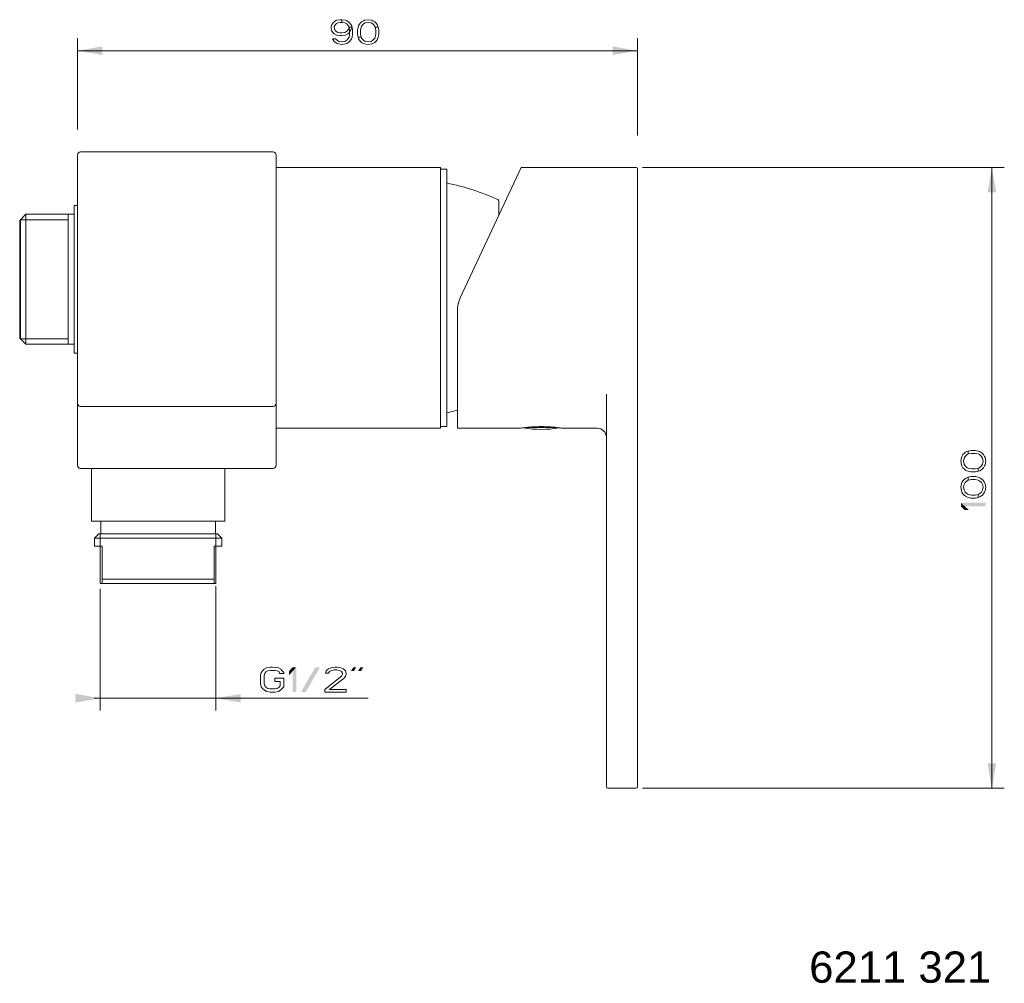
# Model space of a CAD drawing. Header units: millimetres. Extents: x 200 to 359, y -55 to 100.
import ezdxf

# ---------------------------------------------------------------- set-up
doc = ezdxf.new("R2010")
doc.units = ezdxf.units.MM
doc.header["$LTSCALE"] = 2540
doc.layers.get('0').update_dxf_attribs({"lineweight": 18})
doc.layers.add('00_COMPONENTI', color=7, linetype='Continuous', lineweight=18)
doc.layers.add('Layer 1', color=7, linetype='Continuous', lineweight=18)
doc.styles.add('Arial', font='Arial')

# ---------------------------------------------------------------- blocks, each defined once
blk = doc.blocks.new('_FILLED')
at = {"color": 7, "linetype": 'Continuous'}
blk.add_solid([(0, 0), (-2, 0.35), (-2, -0.35)], dxfattribs=at)
blk = doc.blocks.new('Gruppe-1')
at = {"color": 2, "linetype": 'Continuous', "true_color": 0xffff00}
for p, q in [((300.3, 76.19), (358.6, 76.19)), ((356.6, 76.19), (356.6, 26.19)), ((356.6, -23.81), (356.6, 26.19)), ((300.3, -23.81), (358.6, -23.81))]:
    blk.add_line(p, q, dxfattribs=at)
at = {"color": 2, "true_color": 0xffff00, "xscale": 2, "yscale": 2, "zscale": 2}
for p, rotation in [((356.6, 76.19), 90), ((356.6, -23.81), 270)]:
    blk.add_blockref('_FILLED', p, dxfattribs=dict(at, rotation=rotation))
blk = doc.blocks.new('Gruppe-2-1')
at = {"color": 2, "linetype": 'Continuous', "true_color": 0xffff00}
for p, q in [((212.98, 8.33), (212.98, -11.32)), ((231.62, 8.76), (231.62, -11.32)), ((212.98, -9.32), (211.98, -9.32)), ((211.98, -9.32), (222.3, -9.32)), ((256.14, -9.32), (222.3, -9.32)), ((231.62, -9.32), (256.14, -9.32))]:
    blk.add_line(p, q, dxfattribs=at)
at = {"color": 2, "true_color": 0xffff00, "xscale": 2, "yscale": 2, "zscale": 2}
blk.add_blockref('_FILLED', (212.98, -9.32), dxfattribs=at)
at = {"color": 2, "true_color": 0xffff00, "xscale": 2, "yscale": 2, "zscale": 2, "rotation": 180}
blk.add_blockref('_FILLED', (231.62, -9.32), dxfattribs=at)
blk = doc.blocks.new('Gruppe-3-1')
at = {"color": 2, "linetype": 'Continuous', "true_color": 0xffff00}
for p, q in [((209.3, 82.32), (209.3, 97)), ((299.5, 81.32), (299.5, 97)), ((209.3, 95), (254.4, 95)), ((299.5, 95), (254.4, 95))]:
    blk.add_line(p, q, dxfattribs=at)
at = {"color": 2, "true_color": 0xffff00, "xscale": 2, "yscale": 2, "zscale": 2, "rotation": 180}
blk.add_blockref('_FILLED', (209.3, 95), dxfattribs=at)
at = {"color": 2, "true_color": 0xffff00, "xscale": 2, "yscale": 2, "zscale": 2}
blk.add_blockref('_FILLED', (299.5, 95), dxfattribs=at)

msp = doc.modelspace()

# ---------------------------------------------------------------- linework, layer by layer
at = {"color": 2, "linetype": 'Continuous', "true_color": 0xffff00, "flags": 128}
for points in [[(251.91, 99.57), (251.62, 99.57), (251.24, 99.49), (251.05, 99.4), (250.85, 99.23), (250.66, 98.89), (250.66, 98.72), (250.76, 98.38), (250.95, 98.13), (251.24, 97.96), (251.62, 97.87), (251.91, 97.87), (252.39, 97.96), (252.68, 98.13), (252.87, 98.3), (252.96, 98.47), (253.06, 98.81), (253.54, 98.81), (253.35, 98.3), (253.15, 97.96), (252.87, 97.7), (252.48, 97.53), (251.91, 97.45), (251.62, 97.45), (251.05, 97.53), (250.66, 97.7), (250.47, 97.87), (250.28, 98.13), (250.18, 98.55), (250.18, 98.89), (250.28, 99.23), (250.47, 99.49), (250.76, 99.74), (251.05, 99.91), (251.62, 100), (251.91, 100), (251.91, 99.57)], [(253.06, 98.81), (252.96, 98.98), (252.68, 99.32), (252.39, 99.49), (251.91, 99.57), (251.91, 100), (252.48, 99.91), (252.68, 99.83), (252.96, 99.66), (253.15, 99.49), (253.35, 99.23), (253.44, 99.06), (253.54, 98.81), (253.63, 98.38), (253.63, 97.62), (253.54, 97.19), (253.44, 96.94), (253.35, 96.77), (253.15, 96.51), (252.96, 96.34), (252.68, 96.17), (252.48, 96.09), (251.91, 96), (251.33, 96.09), (251.14, 96.17), (250.85, 96.34), (250.66, 96.51), (250.47, 96.77), (250.37, 96.94), (250.85, 96.94), (251.14, 96.68), (251.43, 96.51), (251.91, 96.43), (252.39, 96.51), (252.68, 96.68), (252.96, 97.02), (253.06, 97.19), (253.15, 97.7), (253.15, 98.3), (253.06, 98.81)], [(257.27, 98.81), (257.18, 98.98), (256.89, 99.32), (256.6, 99.49), (256.12, 99.57), (255.65, 99.49), (255.36, 99.32), (255.07, 98.98), (254.98, 98.81), (254.88, 98.3), (254.88, 97.7), (254.98, 97.19), (254.5, 97.19), (254.4, 97.62), (254.4, 98.38), (254.5, 98.81), (254.59, 99.06), (254.69, 99.23), (254.88, 99.49), (255.07, 99.66), (255.36, 99.83), (255.55, 99.91), (256.12, 100), (256.7, 99.91), (256.89, 99.83), (257.18, 99.66), (257.37, 99.49), (257.56, 99.23), (257.66, 99.06), (257.75, 98.81), (257.27, 98.81)], [(254.98, 97.19), (255.07, 97.02), (255.36, 96.68), (255.65, 96.51), (256.12, 96.43), (256.6, 96.51), (256.89, 96.68), (257.18, 97.02), (257.27, 97.19), (257.37, 97.7), (257.37, 98.3), (257.27, 98.81), (257.75, 98.81), (257.85, 98.38), (257.85, 97.62), (257.75, 97.19), (257.66, 96.94), (257.56, 96.77), (257.37, 96.51), (257.18, 96.34), (256.89, 96.17), (256.7, 96.09), (256.12, 96), (255.55, 96.09), (255.36, 96.17), (255.07, 96.34), (254.88, 96.51), (254.69, 96.77), (254.59, 96.94), (254.5, 97.19), (254.98, 97.19)], [(352.79, 30.03), (352.62, 29.93), (352.28, 29.64), (352.11, 29.35), (352.03, 28.88), (352.11, 28.4), (352.28, 28.11), (352.62, 27.82), (352.79, 27.73), (353.3, 27.63), (353.9, 27.63), (354.41, 27.73), (354.41, 27.25), (353.98, 27.15), (353.22, 27.15), (352.79, 27.25), (352.54, 27.34), (352.37, 27.44), (352.11, 27.63), (351.94, 27.82), (351.77, 28.11), (351.69, 28.3), (351.6, 28.88), (351.69, 29.45), (351.77, 29.64), (351.94, 29.93), (352.11, 30.12), (352.37, 30.31), (352.54, 30.41), (352.79, 30.5), (352.79, 30.03)], [(354.41, 27.73), (354.58, 27.82), (354.92, 28.11), (355.09, 28.4), (355.18, 28.88), (355.09, 29.35), (354.92, 29.64), (354.58, 29.93), (354.41, 30.03), (353.9, 30.12), (353.3, 30.12), (352.79, 30.03), (352.79, 30.5), (353.22, 30.6), (353.98, 30.6), (354.41, 30.5), (354.66, 30.41), (354.83, 30.31), (355.09, 30.12), (355.26, 29.93), (355.43, 29.64), (355.52, 29.45), (355.6, 28.88), (355.52, 28.3), (355.43, 28.11), (355.26, 27.82), (355.09, 27.63), (354.83, 27.44), (354.66, 27.34), (354.41, 27.25), (354.41, 27.73)], [(352.79, 25.81), (352.62, 25.71), (352.28, 25.43), (352.11, 25.14), (352.03, 24.66), (352.11, 24.18), (352.28, 23.89), (352.62, 23.6), (352.79, 23.51), (353.3, 23.41), (353.9, 23.41), (354.41, 23.51), (354.41, 23.03), (353.98, 22.93), (353.22, 22.93), (352.79, 23.03), (352.54, 23.13), (352.37, 23.22), (352.11, 23.41), (351.94, 23.6), (351.77, 23.89), (351.69, 24.08), (351.6, 24.66), (351.69, 25.23), (351.77, 25.43), (351.94, 25.71), (352.11, 25.9), (352.37, 26.1), (352.54, 26.19), (352.79, 26.29), (352.79, 25.81)], [(354.41, 23.51), (354.58, 23.6), (354.92, 23.89), (355.09, 24.18), (355.18, 24.66), (355.09, 25.14), (354.92, 25.43), (354.58, 25.71), (354.41, 25.81), (353.9, 25.9), (353.3, 25.9), (352.79, 25.81), (352.79, 26.29), (353.22, 26.38), (353.98, 26.38), (354.41, 26.29), (354.66, 26.19), (354.83, 26.1), (355.09, 25.9), (355.26, 25.71), (355.43, 25.43), (355.52, 25.23), (355.6, 24.66), (355.52, 24.08), (355.43, 23.89), (355.26, 23.6), (355.09, 23.41), (354.83, 23.22), (354.66, 23.13), (354.41, 23.03), (354.41, 23.51)], [(242.53, -5.34), (242.53, -5.17), (242.25, -4.83), (242.05, -4.66), (241.67, -4.41), (240.71, -4.32), (240.33, -4.32), (239.75, -4.41), (239.37, -4.66), (239.18, -4.83), (238.89, -5.17), (238.8, -5.68), (238.8, -6.96), (238.89, -7.47), (239.18, -7.81), (239.37, -7.98), (239.75, -8.24), (240.33, -8.32), (241.1, -8.32), (241.67, -8.24), (242.05, -7.98), (242.25, -7.81), (242.53, -7.47), (242.53, -6.11), (241.1, -6.11), (241.1, -6.62), (241.96, -6.62), (241.96, -7.3), (241.77, -7.56), (241.48, -7.73), (241.1, -7.81), (240.33, -7.81), (239.95, -7.73), (239.66, -7.56), (239.47, -7.3), (239.37, -6.96), (239.37, -5.68), (239.47, -5.34), (239.66, -5.09), (239.95, -4.92), (240.33, -4.83), (241.1, -4.83), (241.48, -4.92), (241.77, -5.09), (241.86, -5.34), (242.53, -5.34)], [(249.72, -5.26), (249.24, -5.26), (249.34, -4.92), (249.53, -4.75), (249.72, -4.58), (250.1, -4.41), (250.77, -4.32), (251.06, -4.32), (251.73, -4.41), (252.12, -4.58), (252.31, -4.75), (252.5, -4.92), (252.6, -5.26), (252.6, -5.43), (252.5, -5.77), (252.31, -6.02), (249.91, -7.9), (252.6, -7.9), (252.6, -8.32), (249.15, -8.32), (249.15, -7.9), (251.64, -5.94), (251.83, -5.77), (252.02, -5.43), (252.02, -5.26), (251.83, -5), (251.54, -4.83), (251.06, -4.75), (250.68, -4.75), (250.2, -4.83), (249.91, -5), (249.72, -5.26)]]:
    msp.add_lwpolyline(points, dxfattribs=at)
at = {"color": 2, "linetype": 'Continuous', "true_color": 0xffff00}
for points in [[(352.2, 21.02), (352.88, 21.02), (351.6, 21.59), (351.6, 22.17)], [(351.6, 21.59), (355.6, 21.59), (351.6, 22.17), (355.6, 22.17)], [(243.4, -4.92), (243.4, -5.6), (243.97, -4.32), (244.55, -4.32)], [(243.97, -4.32), (243.97, -8.32), (244.55, -4.32), (244.55, -8.32)], [(245.31, -8.32), (247.61, -4.32), (246.08, -8.32), (248.38, -4.32)], [(253.75, -4.32), (253.36, -4.92), (254.22, -4.32), (253.84, -4.92)], [(254.9, -4.32), (254.51, -4.92), (255.37, -4.32), (254.99, -4.92)]]:
    msp.add_solid(points, dxfattribs=at)
at = {"layer": '00_COMPONENTI', "color": 7, "linetype": 'Continuous'}
for p, q in [((209.3, 28.19), (209.3, 78.19)), ((209.8, 78.69), (240.8, 78.69)), ((241.3, 78.19), (241.3, 28.19)), ((267.8, 76.19), (241.3, 76.19)), ((267.8, 34.19), (267.8, 76.19)), ((280.76, 76.19), (270.97, 55.2)), ((280.76, 76.19), (299.3, 76.19)), ((267.8, 75.94), (268.8, 75.94)), ((268.8, 34.44), (268.8, 75.94)), ((299.5, -23.61), (299.5, 75.99)), ((208.8, 46.29), (208.8, 70.09)), ((209.3, 70.09), (208.8, 70.09)), ((277.18, 68.51), (277.18, 70.74)), ((200, 67.67), (201, 68.67)), ((201, 68.67), (201, 47.71)), ((208.8, 68.67), (201, 68.67)), ((207.8, 47.71), (207.8, 68.67)), ((200, 67.67), (200, 48.71)), ((200.11, 67.78), (200.11, 48.61)), ((270.5, 34.19), (270.5, 53.08)), ((200, 48.71), (201, 47.71)), ((208.8, 47.71), (201, 47.71)), ((209.3, 46.29), (208.8, 46.29)), ((294.5, 39.66), (294.5, -23.61)), ((209.8, 37.69), (240.8, 37.69)), ((267.8, 34.19), (241.3, 34.19)), ((267.8, 34.44), (268.8, 34.44)), ((270.5, 34.19), (280.75, 34.19)), ((280.75, 34.19), (280.95, 34.22)), ((281.48, 34.29), (286.52, 34.29)), ((287.06, 34.22), (287.25, 34.19)), ((287.25, 34.19), (293, 34.19)), ((240.8, 27.69), (209.8, 27.69)), ((211.55, 27.69), (211.55, 19.19)), ((233.05, 27.69), (233.05, 19.19)), ((211.55, 19.19), (233.05, 19.19)), ((213.05, 19.19), (213.05, 17.19)), ((231.55, 19.19), (231.55, 17.19)), ((212.75, 17.19), (212.05, 16.49)), ((212.05, 16.49), (212.05, 15.19)), ((212.05, 16.49), (232.55, 16.49)), ((212.75, 17.19), (231.85, 17.19)), ((231.85, 17.19), (232.55, 16.49)), ((232.55, 16.49), (232.55, 15.19)), ((213.3, 15.19), (212.05, 15.19)), ((213.3, 15.19), (213.3, 9.19)), ((231.3, 9.19), (231.3, 15.19)), ((232.55, 15.19), (231.3, 15.19)), ((213.3, 9.89), (231.3, 9.89)), ((212.98, 9.19), (213.3, 9.19)), ((231.3, 9.19), (213.3, 9.19)), ((231.3, 9.19), (231.62, 9.19)), ((299.3, -23.81), (294.7, -23.81))]:
    msp.add_line(p, q, dxfattribs=at)
at = {"layer": '00_COMPONENTI', "color": 2, "linetype": 'Continuous', "true_color": 0xffff00}
for p, q in [((200.11, 67.78), (207.8, 67.78)), ((200.11, 48.61), (207.8, 48.61)), ((212.98, 9.19), (212.98, 17.19)), ((231.62, 9.19), (231.62, 17.19))]:
    msp.add_line(p, q, dxfattribs=at)
at = {"layer": '00_COMPONENTI', "color": 7, "linetype": 'Continuous'}
for centre, radius, start, end in [((209.8, 78.19), 0.5, 90, 180), ((240.8, 78.19), 0.5, 0, 90), ((299.3, 75.99), 0.2, 0, 90), ((260.56, 34.55), 40, 65.734, 78.1142), ((276.88, 70.74), 0.3, 0, 65.734), ((275.5, 53.08), 5, 155, 180), ((209.8, 38.19), 0.5, 180, 270), ((240.8, 38.19), 0.5, 270, 0), ((260.56, 75.83), 40, 281.8858, 284.3865), ((284, 50.68), 16.69, 260.0292, 279.9713), ((293, 32.69), 1.5, 0, 90), ((209.8, 28.19), 0.5, 180, 270), ((240.8, 28.19), 0.5, 270, 0), ((294.7, -23.61), 0.2, 180, 270), ((299.3, -23.61), 0.2, 270, 0)]:
    msp.add_arc(centre, radius, start, end, dxfattribs=at)
msp.add_open_spline([(280.95, 34.22), (282.47, 34.44), (285.55, 34.44), (287.06, 34.22)], degree=2, dxfattribs=at)

# ---------------------------------------------------------------- block references
at = {"color": 2, "true_color": 0xffff00}
for name in ['Gruppe-3-1', 'Gruppe-1', 'Gruppe-2-1']:
    msp.add_blockref(name, (0, 0), dxfattribs=at)

# ---------------------------------------------------------------- texts
at = {"layer": 'Layer 1', "color": 7, "insert": (327.17, -50.12), "char_height": 5.034, "attachment_point": 1, "line_spacing_factor": 0.970891, "style": 'Arial'}
msp.add_mtext('6211 321', dxfattribs=at)

doc.saveas('drawing.dxf')
